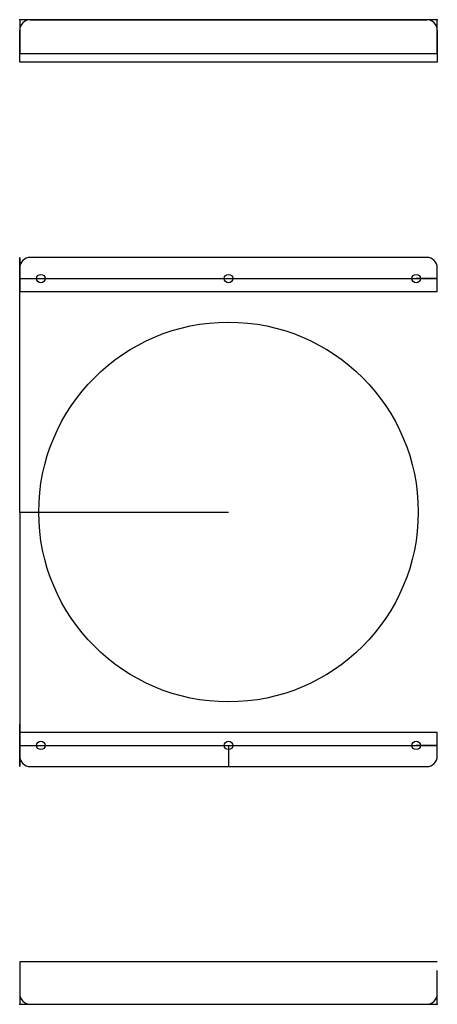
# Model space of a CAD drawing. Header units: centimetres. Extents: x 0 to 19.7, y -23.2 to 23.2.
import ezdxf

# ---------------------------------------------------------------- set-up
doc = ezdxf.new("R2010")
doc.units = ezdxf.units.CM
doc.header["$MEASUREMENT"] = 0
for name, color, linetype in [('Apple Mac Studio Under Desk Mount v15_form factor', 7, 'Continuous'), ('Apple Mac Studio Under Desk Mount v15_hole', 7, 'Continuous'), ('Apple Mac Studio Under Desk Mount v15_radius', 7, 'Continuous'), ('Apple Mac Studio Under Desk Mount v15_Sketch4', 7, 'Continuous'), ('Apple Mac Studio Under Desk Mount v15_Sketch5', 7, 'Continuous'), ('Apple Mac Studio Under Desk Mount v15_Sketch6', 7, 'Continuous')]:
    doc.layers.add(name, color=color, linetype=linetype)

msp = doc.modelspace()

# ---------------------------------------------------------------- linework, layer by layer
at = {"layer": 'Apple Mac Studio Under Desk Mount v15_form factor'}
for p, q in [((0, 10, 11.5), (0, 12, 11.5)), ((0, 0), (0, 10)), ((0, 10), (0, 10, 11.5)), ((0, 0), (0, -10)), ((0, 0), (0, 0, 11.5)), ((0, -10, 11.5), (0, -12, 11.5)), ((0, -10), (0, -10, 11.5))]:
    msp.add_line(p, q, dxfattribs=at)
msp.add_point((0, 0), dxfattribs=at)
at = {"layer": 'Apple Mac Studio Under Desk Mount v15_hole'}
msp.add_line((0, 0), (9.85, 0), dxfattribs=at)
msp.add_circle((9.85, 0), 8.95, dxfattribs=at)
msp.add_point((0, 0), dxfattribs=at)
at = {"layer": 'Apple Mac Studio Under Desk Mount v15_radius'}
for p, q in [((19.7, -21.205), (0, -21.205)), ((0, -21.205), (0, -22.705)), ((0, -21.605), (0, -23.205)), ((19.7, -23.205), (19.7, -21.605)), ((0, -23.205), (19.7, -23.205))]:
    msp.add_line(p, q, dxfattribs=at)
for centre, start, end in [((0.5, 22.705), 90, 180), ((19.2, 22.705), 0, 90), ((0.5, -22.705), 180, 270), ((19.2, -22.705), 270, 360)]:
    msp.add_arc(centre, 0.5, start, end, dxfattribs=at)
for p in [(0, 23.205), (0, 23.205), (19.7, 23.205), (0, 0), (0, -23.205), (19.7, -23.205)]:
    msp.add_point(p, dxfattribs=at)
at = {"layer": 'Apple Mac Studio Under Desk Mount v15_Sketch4'}
for p, q in [((0, 23.205), (0, 21.605)), ((19.7, 23.205), (0, 23.205)), ((0.5, 23.205), (19.2, 23.205)), ((19.7, 21.605), (19.7, 23.205)), ((0, 21.205), (0, 22.705)), ((19.7, 22.705), (19.7, 21.205)), ((0, 21.605), (19.7, 21.605)), ((19.7, 21.205), (0, 21.205))]:
    msp.add_line(p, q, dxfattribs=at)
for centre, start, end in [((0.5, 22.705), 90, 180), ((19.2, 22.705), 0, 90)]:
    msp.add_arc(centre, 0.5, start, end, dxfattribs=at)
for p in [(0, 23.205), (19.7, 23.205), (0, 0)]:
    msp.add_point(p, dxfattribs=at)
at = {"layer": 'Apple Mac Studio Under Desk Mount v15_Sketch5'}
for p, q in [((0, -12, 11.5), (0, -10, 11.5)), ((0, -10.4, 11.5), (0, -11.5, 11.5)), ((19.7, -10.4, 11.5), (0, -10.4, 11.5)), ((19.7, -11.5, 11.5), (19.7, -10.4, 11.5)), ((0, -12, 11.5), (0, -11, 11.5)), ((0, -11, 11.5), (9.85, -11, 11.5)), ((0, -11, 11.5), (1, -11, 11.5)), ((0, -11, 11.5), (1, -11, 11.5)), ((0, -11, 11.5), (19.7, -11, 11.5)), ((9.85, -11, 11.5), (9.85, -12, 11.5)), ((19.7, -11, 11.5), (18.7, -11, 11.5)), ((19.7, -11, 11.5), (18.7, -11, 11.5)), ((0.5, -12, 11.5), (19.2, -12, 11.5))]:
    msp.add_line(p, q, dxfattribs=at)
for centre in [(1, -11, 11.5), (9.85, -11, 11.5), (18.7, -11, 11.5)]:
    msp.add_circle(centre, 0.2, dxfattribs=at)
for centre, start, end in [((0.5, -11.5, 11.5), 180, 270), ((19.2, -11.5, 11.5), 270, 360)]:
    msp.add_arc(centre, 0.5, start, end, dxfattribs=at)
msp.add_point((0, 0, 11.5), dxfattribs=at)
at = {"layer": 'Apple Mac Studio Under Desk Mount v15_Sketch6'}
for p, q in [((0, 12, 11.5), (0, 11, 11.5)), ((19.2, 12, 11.5), (0.5, 12, 11.5)), ((0, 11.5, 11.5), (0, 10.4, 11.5)), ((19.7, 10.4, 11.5), (19.7, 11.5, 11.5)), ((0, 11, 11.5), (9.85, 11, 11.5)), ((0, 11, 11.5), (1, 11, 11.5)), ((0, 11, 11.5), (19.7, 11, 11.5)), ((19.7, 11, 11.5), (18.7, 11, 11.5)), ((0, 10.4, 11.5), (19.7, 10.4, 11.5))]:
    msp.add_line(p, q, dxfattribs=at)
for centre in [(1, 11, 11.5), (9.85, 11, 11.5), (18.7, 11, 11.5)]:
    msp.add_circle(centre, 0.2, dxfattribs=at)
for centre, start, end in [((0.5, 11.5, 11.5), 90, 180), ((19.2, 11.5, 11.5), 0, 90)]:
    msp.add_arc(centre, 0.5, start, end, dxfattribs=at)
msp.add_point((0, 0, 11.5), dxfattribs=at)

doc.saveas('drawing.dxf')
